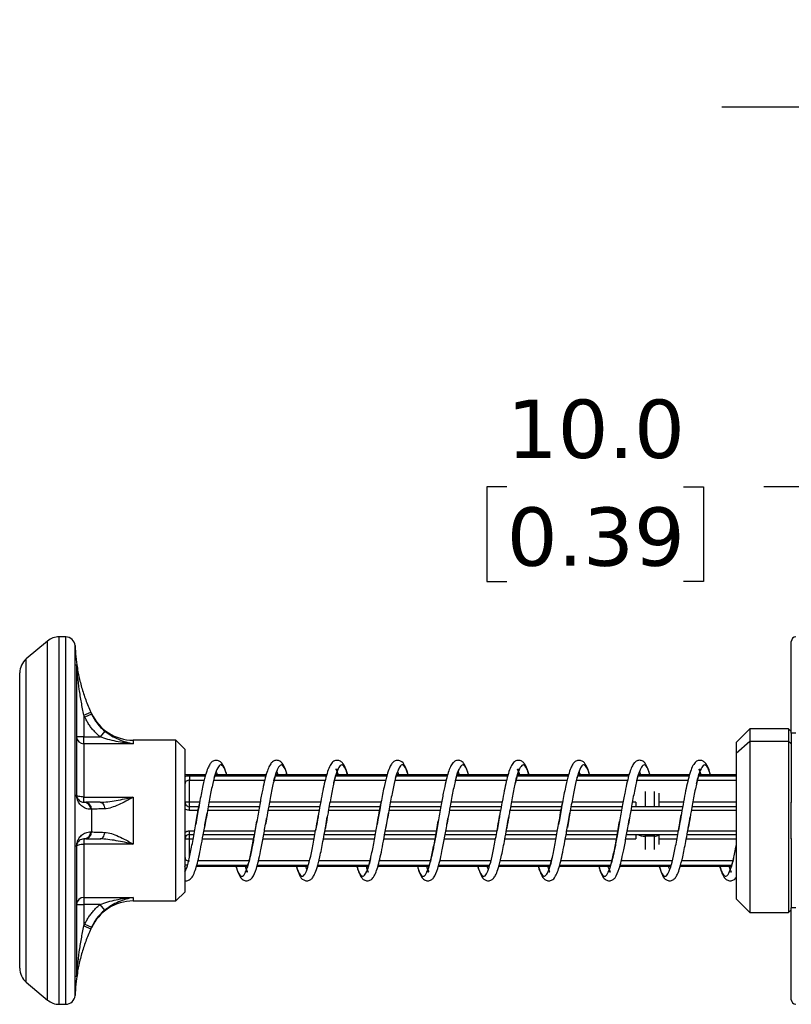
# Model space of a CAD drawing. Header units: millimetres. Extents: x 25 to 1092, y 25 to 838.
# Tile 47 of 60: x 585 to 697, y 487 to 629. Entities that reach past the tile are written whole.
import ezdxf

# ---------------------------------------------------------------- set-up
doc = ezdxf.new("R2010")
doc.units = ezdxf.units.MM
doc.header["$LTSCALE"] = 4
doc.linetypes.add('SLD-Solid', pattern=[0])
doc.layers.add('DIMENSIONS', color=140, linetype='SLD-Solid', lineweight=25)
doc.styles.add('SLDTEXTSTYLE0', font='VERDANA.TTF')
doc.dimstyles.new('SLDDIMSTYLE0', dxfattribs={"dimtxt": 8.632031, "dimasz": 13.208, "dimexe": 0, "dimexo": 0.0625, "dimgap": 2.158008, "dimtad": 0, "dimtih": 1, "dimtoh": 1, "dimlfac": 0.75, "dimrnd": 1e-09, "dimzin": 4, "dimdsep": 46, "dimtxsty": 'SLDTEXTSTYLE0', "dimsah": 1, "dimcen": 0.09, "dimadec": 0, "dimazin": 1, "dimtfac": 1, "dimtmove": 0, "dimatfit": 0, "dimfxl": 0, "dimfrac": 2, "dimtolj": 1, "dimtzin": 12, "dimarcsym": 0})
doc.dimstyles.new('SLDDIMSTYLE1', dxfattribs={"dimtxt": 8.632031, "dimasz": 13.208, "dimexe": 0, "dimexo": 0.0625, "dimgap": 2.158008, "dimtad": 0, "dimtih": 1, "dimtoh": 1, "dimlfac": 0.75, "dimrnd": 1e-09, "dimzin": 12, "dimdsep": 46, "dimtxsty": 'SLDTEXTSTYLE0', "dimsah": 1, "dimcen": 0.09, "dimadec": 0, "dimazin": 3, "dimtfac": 1, "dimtmove": 0, "dimatfit": 0, "dimfxl": 0, "dimfrac": 2, "dimtolj": 1, "dimtzin": 12, "dimarcsym": 0})

# ---------------------------------------------------------------- blocks, each defined once
blk = doc.blocks.new('_D_2')
at = {"layer": 'DIMENSIONS'}
for p, q in [((751.31, 546.12), (751.31, 574.37)), ((764.65, 546.12), (764.65, 574.37)), ((655.34, 561.67), (652.44, 561.67)), ((652.44, 561.67), (652.44, 547.95)), ((680.99, 561.67), (683.88, 561.67)), ((683.88, 561.67), (683.88, 547.95)), ((751.31, 561.67), (692.68, 561.67)), ((764.65, 561.67), (790.05, 561.67)), ((652.44, 547.95), (655.34, 547.95)), ((683.88, 547.95), (680.99, 547.95))]:
    blk.add_line(p, q, dxfattribs=at)
for points in [[(751.31, 561.67), (738.11, 563.71), (738.11, 559.64)], [(764.65, 561.67), (777.86, 559.64), (777.86, 563.71)]]:
    blk.add_solid(points, dxfattribs=at)
at = {"layer": 'DIMENSIONS', "char_height": 8.467, "attachment_point": 1, "style": 'SLDTEXTSTYLE0'}
for s, insert in [('10.0', (655.34, 574.36)), ('0.39', (655.34, 558.71))]:
    blk.add_mtext(s, dxfattribs=dict(at, insert=insert))
blk = doc.blocks.new('_D_4')
at = {"layer": 'DIMENSIONS'}
for p, q in [((711.98, 545), (711.98, 629.5)), ((784.65, 535.66), (784.65, 629.5)), ((711.98, 616.8), (686.58, 616.8)), ((734.45, 616.8), (731.55, 616.8)), ((731.55, 616.8), (731.55, 603.08)), ((760.1, 616.8), (763, 616.8)), ((763, 616.8), (763, 603.08)), ((784.65, 616.8), (810.05, 616.8)), ((731.55, 603.08), (734.45, 603.08)), ((763, 603.08), (760.1, 603.08))]:
    blk.add_line(p, q, dxfattribs=at)
for points in [[(711.98, 616.8), (698.77, 618.83), (698.77, 614.77)], [(784.65, 616.8), (797.86, 614.77), (797.86, 618.83)]]:
    blk.add_solid(points, dxfattribs=at)
at = {"layer": 'DIMENSIONS', "char_height": 8.467, "attachment_point": 1, "style": 'SLDTEXTSTYLE0'}
for s, insert in [('54.5', (734.45, 629.48)), ('2.15', (734.45, 613.83))]:
    blk.add_mtext(s, dxfattribs=dict(at, insert=insert))

msp = doc.modelspace()

# ---------------------------------------------------------------- linework, layer by layer
for p, q in [((588.672, 539.291), (585.601, 536.715)), ((588.672, 487.206), (588.672, 539.291)), ((590.386, 486.582), (590.386, 539.915)), ((591.346, 539.915), (590.386, 539.915)), ((591.346, 486.582), (591.346, 539.915)), ((592.678, 487.852), (592.678, 538.645)), ((585.601, 489.783), (585.601, 536.715)), ((592.904, 535.917), (592.904, 517.006)), ((593.981, 528.546), (594.956, 528.978)), ((595.073, 528.717), (595.073, 528.804)), ((593.981, 528.546), (593.981, 525.422)), ((594.103, 528.275), (593.981, 528.546)), ((595.073, 528.717), (594.103, 528.275)), ((596.986, 526.25), (596.323, 525.422)), ((690.648, 526.582), (688.648, 524.582)), ((696.248, 526.582), (690.648, 526.582)), ((690.648, 526.582), (690.648, 524.728)), ((696.648, 526.182), (696.248, 526.582)), ((696.248, 526.582), (696.248, 524.728)), ((696.648, 525.915), (696.648, 526.182)), ((593.981, 525.422), (592.915, 525.422)), ((593.981, 524.403), (593.981, 525.422)), ((593.981, 525.422), (596.323, 525.422)), ((601.134, 524.915), (601.134, 524.403)), ((607.315, 524.915), (601.134, 524.915)), ((607.315, 501.582), (607.315, 524.915)), ((608.648, 523.582), (607.315, 524.915)), ((690.648, 524.728), (688.648, 523.006)), ((688.648, 524.582), (688.648, 523.006)), ((690.648, 524.728), (690.648, 499.915)), ((696.248, 524.728), (690.648, 524.728)), ((696.248, 524.728), (696.248, 499.915)), ((696.648, 524.384), (696.248, 524.728)), ((697.315, 525.915), (696.648, 525.915)), ((696.648, 525.915), (696.648, 515.861)), ((593.981, 524.403), (593.981, 516.669)), ((601.134, 524.403), (593.981, 524.403)), ((608.648, 502.915), (608.648, 523.582)), ((688.648, 523.006), (688.648, 501.915)), ((608.648, 519.915), (611.647, 519.915)), ((609.315, 519.749), (609.315, 519.099)), ((609.315, 519.749), (611.603, 519.749)), ((609.315, 515.915), (609.315, 519.099)), ((609.315, 519.099), (611.44, 519.099)), ((612.798, 519.099), (620.212, 519.099)), ((612.99, 519.749), (620.381, 519.749)), ((613.046, 519.915), (620.424, 519.915)), ((621.569, 519.099), (628.992, 519.099)), ((621.753, 519.749), (629.162, 519.749)), ((621.805, 519.915), (629.214, 519.915)), ((630.345, 519.099), (637.773, 519.099)), ((630.526, 519.749), (637.936, 519.749)), ((630.572, 519.915), (637.981, 519.915)), ((639.132, 519.099), (646.546, 519.099)), ((639.323, 519.749), (646.715, 519.749)), ((639.379, 519.915), (646.758, 519.915)), ((647.902, 519.099), (655.326, 519.099)), ((648.086, 519.749), (655.496, 519.749)), ((648.139, 519.915), (655.547, 519.915)), ((656.678, 519.099), (664.107, 519.099)), ((656.859, 519.749), (664.269, 519.749)), ((656.906, 519.915), (664.314, 519.915)), ((665.465, 519.099), (672.879, 519.099)), ((665.656, 519.749), (673.048, 519.749)), ((665.713, 519.915), (673.091, 519.915)), ((674.236, 519.099), (681.659, 519.099)), ((674.419, 519.749), (681.829, 519.749)), ((674.472, 519.915), (681.88, 519.915)), ((683.011, 519.099), (688.648, 519.099)), ((683.192, 519.749), (688.648, 519.749)), ((683.239, 519.915), (688.648, 519.915)), ((675.419, 517.465), (675.419, 515.249)), ((676.752, 517.465), (676.752, 515.249)), ((593.981, 515.915), (593.981, 516.669)), ((593.981, 516.669), (601.134, 516.669)), ((601.134, 516.669), (601.134, 509.828)), ((593.981, 515.915), (594.103, 515.915)), ((595.073, 514.896), (595.073, 511.602)), ((609.315, 515.915), (608.648, 515.915)), ((609.315, 515.249), (609.315, 515.915)), ((610.771, 515.915), (609.315, 515.915)), ((609.315, 514.73), (609.315, 515.249)), ((610.652, 515.249), (609.315, 515.249)), ((610.559, 514.73), (609.315, 514.73)), ((610.576, 514.816), (610.318, 513.358)), ((619.338, 514.73), (611.913, 514.73)), ((619.43, 515.249), (612.005, 515.249)), ((619.553, 515.915), (612.124, 515.915)), ((628.115, 514.73), (620.687, 514.73)), ((628.208, 515.249), (620.778, 515.249)), ((628.332, 515.915), (620.899, 515.915)), ((636.893, 514.73), (629.463, 514.73)), ((636.986, 515.249), (629.555, 515.249)), ((637.105, 515.915), (629.674, 515.915)), ((636.91, 514.816), (636.651, 513.358)), ((645.672, 514.73), (638.246, 514.73)), ((645.764, 515.249), (638.338, 515.249)), ((645.886, 515.915), (638.457, 515.915)), ((654.449, 514.73), (647.021, 514.73)), ((654.541, 515.249), (647.111, 515.249)), ((654.666, 515.915), (647.233, 515.915)), ((663.226, 514.73), (655.796, 514.73)), ((663.319, 515.249), (655.888, 515.249)), ((663.438, 515.915), (656.007, 515.915)), ((663.243, 514.816), (662.984, 513.358)), ((672.005, 514.73), (664.579, 514.73)), ((672.097, 515.249), (664.672, 515.249)), ((672.22, 515.915), (664.791, 515.915)), ((680.782, 514.73), (673.354, 514.73)), ((680.875, 515.249), (673.444, 515.249)), ((674.085, 515.915), (673.566, 515.915)), ((680.999, 515.915), (677.419, 515.915)), ((688.648, 514.73), (682.13, 514.73)), ((688.648, 515.249), (682.222, 515.249)), ((688.648, 515.915), (682.341, 515.915)), ((696.648, 510.582), (696.648, 515.915)), ((610.318, 513.358), (610.199, 512.668)), ((611.678, 513.406), (611.481, 512.268)), ((611.631, 513.128), (611.837, 514.305)), ((620.336, 512.714), (620.409, 513.13)), ((620.409, 513.13), (620.481, 513.544)), ((627.874, 513.364), (627.806, 512.974)), ((627.808, 512.974), (627.997, 514.069)), ((629.016, 512.145), (629.188, 513.135)), ((629.188, 513.135), (629.298, 513.771)), ((636.651, 513.358), (636.532, 512.668)), ((638.011, 513.406), (637.814, 512.268)), ((637.965, 513.128), (638.17, 514.305)), ((646.669, 512.714), (646.743, 513.13)), ((646.743, 513.13), (646.815, 513.544)), ((654.208, 513.364), (654.14, 512.974)), ((654.141, 512.974), (654.331, 514.069)), ((655.349, 512.145), (655.521, 513.135)), ((655.521, 513.135), (655.631, 513.771)), ((662.984, 513.358), (662.865, 512.668)), ((664.345, 513.406), (664.147, 512.268)), ((664.298, 513.128), (664.504, 514.305)), ((673.002, 512.714), (673.076, 513.13)), ((673.076, 513.13), (673.148, 513.544)), ((680.541, 513.364), (680.473, 512.974)), ((680.475, 512.974), (680.664, 514.069)), ((681.683, 512.145), (681.855, 513.135)), ((681.855, 513.135), (681.964, 513.771)), ((609.315, 511.249), (609.315, 511.767)), ((609.315, 511.767), (610.043, 511.767)), ((611.391, 511.767), (618.818, 511.767)), ((620.168, 511.767), (627.595, 511.767)), ((627.806, 512.974), (627.604, 511.821)), ((628.95, 511.767), (636.376, 511.767)), ((637.724, 511.767), (645.152, 511.767)), ((646.501, 511.767), (653.928, 511.767)), ((654.14, 512.974), (653.938, 511.821)), ((655.284, 511.767), (662.71, 511.767)), ((664.058, 511.767), (671.485, 511.767)), ((672.834, 511.767), (680.261, 511.767)), ((680.473, 512.974), (680.271, 511.821)), ((681.617, 511.767), (688.648, 511.767)), ((594.103, 510.582), (593.981, 510.582)), ((593.981, 510.582), (593.981, 509.828)), ((608.648, 510.582), (609.315, 510.582)), ((609.315, 511.249), (609.951, 511.249)), ((609.315, 510.582), (609.315, 511.249)), ((609.315, 508.033), (609.315, 510.582)), ((609.315, 510.582), (609.831, 510.582)), ((611.175, 510.582), (618.607, 510.582)), ((611.3, 511.249), (618.728, 511.249)), ((619.955, 510.582), (627.381, 510.582)), ((620.076, 511.249), (627.501, 511.249)), ((628.736, 510.582), (636.164, 510.582)), ((628.857, 511.249), (636.285, 511.249)), ((637.509, 510.582), (644.94, 510.582)), ((637.633, 511.249), (645.061, 511.249)), ((646.289, 510.582), (653.715, 510.582)), ((646.409, 511.249), (653.835, 511.249)), ((655.069, 510.582), (662.498, 510.582)), ((655.191, 511.249), (662.618, 511.249)), ((663.842, 510.582), (671.273, 510.582)), ((663.966, 511.249), (671.395, 511.249)), ((672.622, 510.582), (674.085, 510.582)), ((672.743, 511.249), (680.168, 511.249)), ((675.419, 511.249), (675.419, 510.971)), ((676.752, 510.971), (675.419, 510.971)), ((675.419, 510.971), (675.419, 509.032)), ((676.752, 511.249), (676.752, 510.971)), ((676.752, 510.971), (676.752, 509.032)), ((677.419, 510.582), (680.048, 510.582)), ((681.403, 510.582), (688.648, 510.582)), ((681.524, 511.249), (688.648, 511.249)), ((696.648, 510.636), (696.648, 500.582)), ((592.904, 509.491), (592.904, 490.58)), ((601.134, 509.828), (593.981, 509.828)), ((593.981, 509.828), (593.981, 502.095)), ((617.936, 507.399), (610.514, 507.399)), ((626.708, 507.399), (619.298, 507.399)), ((635.496, 507.399), (628.066, 507.399)), ((644.27, 507.399), (636.848, 507.399)), ((653.041, 507.399), (645.631, 507.399)), ((661.83, 507.399), (654.399, 507.399)), ((670.603, 507.399), (663.181, 507.399)), ((679.374, 507.399), (671.965, 507.399)), ((688.163, 507.399), (680.733, 507.399)), ((617.7, 506.582), (610.299, 506.582)), ((617.756, 506.749), (610.352, 506.749)), ((626.463, 506.582), (619.078, 506.582)), ((626.523, 506.749), (619.123, 506.749)), ((635.262, 506.582), (627.854, 506.582)), ((635.31, 506.749), (627.897, 506.749)), ((644.033, 506.582), (636.632, 506.582)), ((644.089, 506.749), (636.686, 506.749)), ((652.797, 506.582), (645.412, 506.582)), ((652.857, 506.749), (645.457, 506.749)), ((661.595, 506.582), (654.187, 506.582)), ((661.644, 506.749), (654.231, 506.749)), ((670.367, 506.582), (662.965, 506.582)), ((670.422, 506.749), (663.019, 506.749)), ((679.13, 506.582), (671.745, 506.582)), ((679.19, 506.749), (671.79, 506.749)), ((687.928, 506.582), (680.521, 506.582)), ((687.977, 506.749), (680.564, 506.749)), ((593.981, 502.095), (601.134, 502.095)), ((593.981, 502.095), (593.981, 501.075)), ((601.134, 502.095), (601.134, 501.582)), ((607.315, 501.582), (608.648, 502.915)), ((688.648, 501.915), (690.648, 499.915)), ((592.915, 501.075), (593.981, 501.075)), ((593.981, 501.075), (593.981, 497.951)), ((596.323, 501.075), (593.981, 501.075)), ((596.986, 500.247), (596.323, 501.075)), ((601.134, 501.582), (607.315, 501.582)), ((696.248, 499.915), (696.648, 500.315)), ((696.648, 500.315), (696.648, 500.582)), ((697.315, 500.582), (696.648, 500.582)), ((690.648, 499.915), (696.248, 499.915)), ((593.981, 497.951), (594.103, 498.222)), ((593.981, 497.951), (594.956, 497.519)), ((594.103, 498.222), (595.073, 497.78)), ((595.073, 497.693), (595.073, 497.78)), ((585.601, 489.783), (588.672, 487.206)), ((590.386, 486.582), (591.346, 486.582))]:
    msp.add_line(p, q)
at = {"flags": 128}
for points in [[(593.981, 516.669), (593.773, 516.675), (593.573, 516.693), (593.389, 516.722), (593.227, 516.761), (593.094, 516.808), (592.996, 516.862), (592.935, 516.921), (592.915, 516.982)], [(596.323, 515.915), (596.445, 515.897), (596.562, 515.844), (596.672, 515.758), (596.77, 515.64), (596.853, 515.497), (596.918, 515.331), (596.963, 515.149), (596.986, 514.957)], [(596.323, 510.582), (596.445, 510.6), (596.562, 510.653), (596.672, 510.74), (596.77, 510.857), (596.853, 511.001), (596.918, 511.166), (596.963, 511.348), (596.986, 511.54)], [(592.915, 509.515), (592.935, 509.576), (592.996, 509.635), (593.094, 509.689), (593.227, 509.736), (593.389, 509.775), (593.573, 509.804), (593.773, 509.822), (593.981, 509.828)]]:
    msp.add_lwpolyline(points, dxfattribs=at)
for centre, radius, start, end in [((590.386, 537.249), 2.667, 90, 130), ((591.346, 538.582), 1.333, 2.7294, 90), ((697.315, 539.249), 0.667, 90, 180), ((619.315, 539.915), 26.667, 182.7294, 189.63398), ((587.315, 534.672), 2.667, 130, 180), ((591.876, 535.771), 1.038, 0.00042, 8.0596), ((601.134, 531.582), 6.667, 204.62432, 270), ((593.958, 525.446), 1.044, 181.31598, 271.25814), ((592.877, 516.98), 0.0375, 2.55919, 43.49513), ((593.936, 514.897), 1.02, 359.8312, 87.46188), ((594.056, 514.899), 1.017, 359.79635, 87.32721), ((593.936, 511.6), 1.02, 272.53812, 0.16882), ((594.056, 511.598), 1.017, 272.67279, 0.20365), ((675.333, 512.92), 1.951, 238.93477, 272.52718), ((676.866, 511.621), 0.661, 260.05903, 325.63985), ((592.877, 509.517), 0.0375, 316.50487, 357.44081), ((593.958, 501.051), 1.044, 88.74186, 178.68402), ((601.134, 494.915), 6.667, 90, 155.37568), ((587.315, 491.825), 2.667, 180, 230), ((619.315, 486.582), 26.667, 170.19246, 177.2706), ((591.876, 490.726), 1.038, 351.9404, 359.99958), ((591.346, 487.915), 1.333, 270, 357.2706), ((590.386, 489.249), 2.667, 230, 270), ((697.315, 487.249), 0.667, 180, 270)]:
    msp.add_arc(centre, radius, start, end)
for points, knots in [([(696.648, 525.915), (696.648, 529.451), (696.648, 532.843), (696.648, 537.844), (696.648, 539.249), (696.648, 539.249)], [0, 0, 0, 0, 0.5, 0.5, 1, 1, 1, 1]), ([(584.648, 491.825), (584.648, 491.825), (584.648, 494.083), (584.648, 502.118), (584.648, 507.567), (584.648, 518.93), (584.648, 524.38), (584.648, 532.415), (584.648, 534.672), (584.648, 534.672)], [0, 0, 0, 0, 0.25, 0.25, 0.5, 0.5, 0.75, 0.75, 1, 1, 1, 1]), ([(592.904, 535.917), (592.904, 535.931), (592.91, 535.904), (592.926, 535.815), (592.936, 535.755), (592.967, 535.568), (592.991, 535.427), (593.068, 534.997), (593.126, 534.701), (593.316, 533.804), (593.468, 533.192), (593.816, 531.979), (594.012, 531.376), (594.45, 530.174), (594.691, 529.576), (594.956, 528.978)], [0, 0, 0, 0, 0.03125, 0.03125, 0.0625, 0.0625, 0.125, 0.125, 0.25, 0.25, 0.5, 0.5, 0.75, 0.75, 1, 1, 1, 1]), ([(593.981, 528.546), (593.844, 529.168), (593.718, 529.79), (593.491, 531.04), (593.389, 531.667), (593.208, 532.929), (593.129, 533.567), (593.03, 534.501), (593, 534.81), (592.96, 535.258), (592.947, 535.405), (592.931, 535.601), (592.926, 535.663), (592.918, 535.757), (592.915, 535.786), (592.915, 535.771)], [0, 0, 0, 0, 0.25, 0.25, 0.5, 0.5, 0.75, 0.75, 0.875, 0.875, 0.9375, 0.9375, 0.96875, 0.96875, 1, 1, 1, 1]), ([(596.323, 525.422), (596.244, 525.487), (596.087, 525.616), (595.861, 525.821), (595.643, 526.033), (595.434, 526.254), (595.233, 526.484), (594.977, 526.8), (594.683, 527.211), (594.367, 527.729), (594.191, 528.093), (594.103, 528.275)], [0, 0, 0, 0, 0.0837571, 0.1672886, 0.2507231, 0.3341894, 0.4178162, 0.5017318, 0.6679221, 0.8336763, 1, 1, 1, 1]), ([(595.073, 528.717), (595.292, 528.235), (595.562, 527.789), (596.202, 526.963), (596.575, 526.581), (596.986, 526.25)], [0, 0, 0, 0, 0.5, 0.5, 1, 1, 1, 1]), ([(596.986, 526.25), (597.3, 525.998), (597.626, 525.774), (598.302, 525.372), (598.651, 525.196), (599.698, 524.744), (600.41, 524.532), (601.134, 524.403)], [0, 0, 0, 0, 0.25, 0.25, 0.5, 0.5, 1, 1, 1, 1]), ([(601.134, 524.403), (600.294, 524.461), (599.468, 524.572), (598.254, 524.821), (597.849, 524.92), (597.065, 525.148), (596.687, 525.276), (596.323, 525.422)], [0, 0, 0, 0, 0.5, 0.5, 0.75, 0.75, 1, 1, 1, 1]), ([(614.694, 519.915), (614.682, 519.964), (614.526, 520.554), (614.216, 521.254), (613.827, 521.856), (613.086, 522.056), (612.544, 521.81), (612.239, 521.428), (611.944, 520.848), (611.612, 519.861), (611.227, 518.302), (610.878, 516.539), (610.655, 515.265), (610.576, 514.816)], [0, 0, 0, 0, 0.0127687, 0.1547139, 0.2732525, 0.3337549, 0.398301, 0.4702841, 0.5529732, 0.654923, 0.778007, 0.9216022, 1, 1, 1, 1]), ([(623.465, 519.915), (623.382, 520.193), (623.194, 520.824), (622.863, 521.454), (622.531, 521.854), (621.958, 522.052), (621.385, 521.864), (621.068, 521.506), (620.741, 520.904), (620.441, 520.029), (620.15, 518.892), (619.831, 517.417), (619.475, 515.529), (619.227, 514.109), (619.096, 513.359)], [0, 0, 0, 0, 0.0728348, 0.1652124, 0.2430313, 0.2989316, 0.3524694, 0.4231495, 0.5064507, 0.5918421, 0.6791327, 0.7737429, 0.880581, 1, 1, 1, 1]), ([(632.245, 519.915), (632.221, 520.005), (632.024, 520.749), (631.716, 521.39), (631.267, 521.871), (630.819, 522.022), (630.441, 521.963), (630.117, 521.806), (629.776, 521.421), (629.42, 520.658), (629.094, 519.574), (628.791, 518.293), (628.496, 516.81), (628.183, 515.137), (627.978, 513.96), (627.874, 513.364)], [0, 0, 0, 0, 0.0216154, 0.1799615, 0.2457319, 0.2977774, 0.3236175, 0.3556734, 0.4384668, 0.5369665, 0.6311278, 0.7221608, 0.8121229, 0.9048988, 1, 1, 1, 1]), ([(641.028, 519.915), (641.015, 519.964), (640.86, 520.554), (640.55, 521.254), (640.16, 521.856), (639.42, 522.056), (638.877, 521.81), (638.572, 521.428), (638.277, 520.848), (637.945, 519.861), (637.56, 518.302), (637.211, 516.539), (636.988, 515.265), (636.91, 514.816)], [0, 0, 0, 0, 0.0127687, 0.1547139, 0.2732525, 0.3337549, 0.398301, 0.4702841, 0.5529732, 0.654923, 0.778007, 0.9216022, 1, 1, 1, 1]), ([(649.799, 519.915), (649.716, 520.193), (649.527, 520.824), (649.196, 521.454), (648.865, 521.854), (648.291, 522.052), (647.718, 521.864), (647.401, 521.506), (647.074, 520.904), (646.774, 520.029), (646.484, 518.892), (646.165, 517.417), (645.808, 515.529), (645.56, 514.109), (645.429, 513.359)], [0, 0, 0, 0, 0.0728348, 0.1652124, 0.2430313, 0.2989316, 0.3524694, 0.4231495, 0.5064507, 0.5918421, 0.6791327, 0.7737429, 0.880581, 1, 1, 1, 1]), ([(658.578, 519.915), (658.555, 520.005), (658.357, 520.749), (658.05, 521.39), (657.601, 521.871), (657.153, 522.022), (656.774, 521.963), (656.45, 521.806), (656.109, 521.421), (655.754, 520.658), (655.427, 519.574), (655.125, 518.293), (654.83, 516.81), (654.517, 515.137), (654.312, 513.96), (654.208, 513.364)], [0, 0, 0, 0, 0.0216154, 0.1799615, 0.2457319, 0.2977774, 0.3236175, 0.3556734, 0.4384668, 0.5369665, 0.6311278, 0.7221608, 0.8121229, 0.9048988, 1, 1, 1, 1]), ([(667.361, 519.915), (667.348, 519.964), (667.193, 520.554), (666.883, 521.254), (666.493, 521.856), (665.753, 522.056), (665.21, 521.81), (664.905, 521.428), (664.61, 520.848), (664.278, 519.861), (663.894, 518.302), (663.545, 516.539), (663.322, 515.265), (663.243, 514.816)], [0, 0, 0, 0, 0.0127687, 0.1547139, 0.2732525, 0.3337549, 0.398301, 0.4702841, 0.5529732, 0.654923, 0.778007, 0.9216022, 1, 1, 1, 1]), ([(676.132, 519.915), (676.049, 520.193), (675.86, 520.824), (675.529, 521.454), (675.198, 521.854), (674.625, 522.052), (674.052, 521.864), (673.734, 521.506), (673.407, 520.904), (673.107, 520.029), (672.817, 518.892), (672.498, 517.417), (672.141, 515.529), (671.893, 514.109), (671.763, 513.359)], [0, 0, 0, 0, 0.07283482, 0.16521238, 0.24303131, 0.29893162, 0.35246942, 0.42314948, 0.50645073, 0.59184206, 0.67913267, 0.77374288, 0.880581, 1, 1, 1, 1]), ([(684.912, 519.915), (684.888, 520.005), (684.69, 520.749), (684.383, 521.39), (683.934, 521.871), (683.486, 522.022), (683.108, 521.963), (682.784, 521.806), (682.443, 521.421), (682.087, 520.658), (681.761, 519.574), (681.458, 518.293), (681.163, 516.81), (680.85, 515.137), (680.645, 513.96), (680.541, 513.364)], [0, 0, 0, 0, 0.0216154, 0.1799615, 0.2457319, 0.2977774, 0.3236175, 0.3556734, 0.4384668, 0.5369665, 0.6311278, 0.7221608, 0.8121229, 0.9048988, 1, 1, 1, 1]), ([(614.677, 519.915), (614.659, 519.983), (614.504, 520.573), (614.208, 521.136), (613.798, 521.45), (613.389, 521.005), (612.974, 519.906), (612.564, 518.228), (612.155, 516.126), (611.856, 514.433), (611.699, 513.525), (611.678, 513.406)], [0, 0, 0, 0, 0.0179059, 0.1555313, 0.2927045, 0.4297953, 0.5674349, 0.7045632, 0.8416915, 0.9793311, 1, 1, 1, 1]), ([(612.877, 519.417), (613.015, 519.834), (613.251, 520.548), (613.3, 520.62), (613.321, 520.651)], [0, 0, 0, 0, 0.5835701, 1, 1, 1, 1]), ([(613.165, 520.341), (613.179, 520.314), (613.221, 520.228), (613.277, 520.042), (613.315, 519.915)], [0, 0, 0, 0, 0.32085273, 1, 1, 1, 1]), ([(623.441, 519.915), (623.382, 520.122), (623.186, 520.804), (622.852, 521.318), (622.437, 521.38), (622.029, 520.708), (621.618, 519.404), (621.203, 517.566), (620.828, 515.539), (620.586, 514.145), (620.482, 513.543)], [0, 0, 0, 0, 0.0604137, 0.1993796, 0.3387217, 0.477498, 0.6165244, 0.7558233, 0.8945844, 1, 1, 1, 1]), ([(621.554, 519.04), (621.587, 519.172), (621.704, 519.652), (621.882, 520.193), (622.08, 520.619), (622.096, 520.658), (622.102, 520.673)], [0, 0, 0, 0, 0.12740591, 0.46036134, 0.78095126, 1, 1, 1, 1]), ([(621.948, 520.313), (621.983, 520.243), (622.026, 520.155), (622.084, 519.953), (622.095, 519.915)], [0, 0, 0, 0, 0.8102139, 1, 1, 1, 1]), ([(632.225, 519.915), (632.117, 520.247), (631.872, 521), (631.493, 521.418), (631.079, 521.232), (630.667, 520.341), (630.259, 518.843), (629.845, 516.862), (629.525, 515.086), (629.343, 514.032), (629.299, 513.771)], [0, 0, 0, 0, 0.11024364, 0.25054738, 0.39134445, 0.53199273, 0.67230416, 0.8131594, 0.95373902, 1, 1, 1, 1]), ([(630.223, 518.599), (630.253, 518.729), (630.378, 519.277), (630.582, 519.973), (630.796, 520.556), (630.946, 520.726), (630.743, 520.634), (630.497, 520.722), (630.591, 520.64), (630.716, 520.379), (630.827, 520.037), (630.867, 519.915)], [0, 0, 0, 0, 0.0497681, 0.2101412, 0.3755308, 0.5123845, 0.6059771, 0.6905133, 0.7988443, 0.9281545, 1, 1, 1, 1]), ([(641.01, 519.915), (640.992, 519.983), (640.837, 520.573), (640.542, 521.136), (640.132, 521.45), (639.723, 521.005), (639.307, 519.906), (638.898, 518.228), (638.488, 516.126), (638.19, 514.433), (638.032, 513.525), (638.011, 513.406)], [0, 0, 0, 0, 0.0179059, 0.1555313, 0.2927045, 0.4297953, 0.5674349, 0.7045632, 0.8416915, 0.9793311, 1, 1, 1, 1]), ([(639.211, 519.417), (639.348, 519.834), (639.584, 520.548), (639.633, 520.62), (639.654, 520.651)], [0, 0, 0, 0, 0.5835701, 1, 1, 1, 1]), ([(639.499, 520.341), (639.512, 520.314), (639.555, 520.228), (639.61, 520.042), (639.648, 519.915)], [0, 0, 0, 0, 0.3208527, 1, 1, 1, 1]), ([(649.774, 519.915), (649.715, 520.122), (649.519, 520.804), (649.186, 521.318), (648.771, 521.38), (648.362, 520.708), (647.951, 519.404), (647.536, 517.566), (647.161, 515.539), (646.92, 514.145), (646.816, 513.543)], [0, 0, 0, 0, 0.0604137, 0.1993796, 0.3387217, 0.477498, 0.6165244, 0.7558233, 0.8945844, 1, 1, 1, 1]), ([(647.888, 519.04), (647.92, 519.172), (648.038, 519.652), (648.215, 520.193), (648.414, 520.619), (648.429, 520.658), (648.435, 520.673)], [0, 0, 0, 0, 0.1274059, 0.4603613, 0.7809513, 1, 1, 1, 1]), ([(648.281, 520.313), (648.316, 520.243), (648.36, 520.155), (648.417, 519.953), (648.428, 519.915)], [0, 0, 0, 0, 0.81021394, 1, 1, 1, 1]), ([(658.558, 519.915), (658.45, 520.247), (658.205, 521), (657.827, 521.418), (657.413, 521.232), (657.001, 520.341), (656.592, 518.843), (656.178, 516.862), (655.858, 515.086), (655.677, 514.032), (655.632, 513.771)], [0, 0, 0, 0, 0.1102436, 0.2505474, 0.3913444, 0.5319927, 0.6723042, 0.8131594, 0.953739, 1, 1, 1, 1]), ([(656.557, 518.599), (656.586, 518.729), (656.711, 519.277), (656.915, 519.973), (657.129, 520.556), (657.28, 520.726), (657.076, 520.634), (656.83, 520.722), (656.924, 520.64), (657.05, 520.379), (657.16, 520.037), (657.2, 519.915)], [0, 0, 0, 0, 0.0497681, 0.2101412, 0.3755308, 0.5123845, 0.6059771, 0.6905133, 0.7988443, 0.9281545, 1, 1, 1, 1]), ([(667.343, 519.915), (667.326, 519.983), (667.171, 520.573), (666.875, 521.136), (666.465, 521.45), (666.056, 521.005), (665.641, 519.906), (665.231, 518.228), (664.822, 516.126), (664.523, 514.433), (664.365, 513.525), (664.345, 513.406)], [0, 0, 0, 0, 0.0179059, 0.1555313, 0.2927045, 0.4297953, 0.5674349, 0.7045632, 0.8416915, 0.9793311, 1, 1, 1, 1]), ([(665.544, 519.417), (665.682, 519.834), (665.918, 520.548), (665.967, 520.62), (665.987, 520.651)], [0, 0, 0, 0, 0.5835701, 1, 1, 1, 1]), ([(665.832, 520.341), (665.846, 520.314), (665.888, 520.228), (665.944, 520.042), (665.981, 519.915)], [0, 0, 0, 0, 0.3208527, 1, 1, 1, 1]), ([(676.108, 519.915), (676.048, 520.122), (675.852, 520.804), (675.519, 521.318), (675.104, 521.38), (674.696, 520.708), (674.284, 519.404), (673.87, 517.566), (673.495, 515.539), (673.253, 514.145), (673.149, 513.543)], [0, 0, 0, 0, 0.0604137, 0.19937959, 0.33872168, 0.477498, 0.61652435, 0.75582326, 0.89458438, 1, 1, 1, 1]), ([(674.221, 519.04), (674.253, 519.172), (674.371, 519.652), (674.548, 520.193), (674.747, 520.619), (674.762, 520.658), (674.769, 520.673)], [0, 0, 0, 0, 0.1274059, 0.4603613, 0.7809513, 1, 1, 1, 1]), ([(674.614, 520.313), (674.649, 520.243), (674.693, 520.155), (674.751, 519.953), (674.762, 519.915)], [0, 0, 0, 0, 0.8102139, 1, 1, 1, 1]), ([(684.892, 519.915), (684.784, 520.247), (684.538, 521), (684.16, 521.418), (683.746, 521.232), (683.334, 520.341), (682.926, 518.843), (682.511, 516.862), (682.192, 515.086), (682.01, 514.032), (681.965, 513.771)], [0, 0, 0, 0, 0.1102436, 0.2505474, 0.3913444, 0.5319927, 0.6723042, 0.8131594, 0.953739, 1, 1, 1, 1]), ([(682.89, 518.599), (682.92, 518.729), (683.044, 519.277), (683.249, 519.973), (683.462, 520.556), (683.613, 520.726), (683.41, 520.634), (683.164, 520.722), (683.257, 520.64), (683.383, 520.379), (683.494, 520.037), (683.533, 519.915)], [0, 0, 0, 0, 0.0497681, 0.2101412, 0.3755308, 0.5123845, 0.6059771, 0.6905133, 0.7988443, 0.9281545, 1, 1, 1, 1]), ([(608.648, 519.697), (608.685, 519.704), (608.801, 519.725), (609.028, 519.744), (609.22, 519.747), (609.315, 519.749)], [0, 0, 0, 0, 0.1924583, 0.5981884, 1, 1, 1, 1]), ([(609.315, 519.099), (609.134, 519.099), (608.955, 519.067), (608.711, 518.912), (608.648, 518.784), (608.648, 518.623)], [0, 0, 0, 0, 0.5, 0.5, 1, 1, 1, 1]), ([(594.956, 514.894), (594.691, 514.889), (594.45, 514.939), (594.012, 515.107), (593.815, 515.226), (593.467, 515.526), (593.315, 515.704), (593.124, 516.038), (593.066, 516.16), (592.99, 516.39), (592.966, 516.474), (592.935, 516.634), (592.925, 516.693), (592.91, 516.835), (592.904, 516.919), (592.904, 517.006)], [0, 0, 0, 0, 0.25, 0.25, 0.5, 0.5, 0.75, 0.75, 0.875, 0.875, 0.9375, 0.9375, 0.96875, 0.96875, 1, 1, 1, 1]), ([(592.915, 516.982), (592.915, 516.939), (592.918, 516.897), (592.926, 516.826), (592.931, 516.796), (592.947, 516.716), (592.959, 516.674), (592.999, 516.559), (593.029, 516.497), (593.128, 516.328), (593.207, 516.239), (593.388, 516.087), (593.491, 516.027), (593.718, 515.941), (593.844, 515.915), (593.981, 515.915)], [0, 0, 0, 0, 0.03125, 0.03125, 0.0625, 0.0625, 0.125, 0.125, 0.25, 0.25, 0.5, 0.5, 0.75, 0.75, 1, 1, 1, 1]), ([(596.323, 515.915), (596.687, 515.915), (597.065, 515.944), (597.849, 516.033), (598.254, 516.094), (599.468, 516.303), (600.294, 516.477), (601.134, 516.669)], [0, 0, 0, 0, 0.25, 0.25, 0.5, 0.5, 1, 1, 1, 1]), ([(601.134, 516.669), (600.41, 516.246), (599.698, 515.854), (598.651, 515.38), (598.302, 515.241), (597.626, 515.034), (597.3, 514.965), (596.986, 514.957)], [0, 0, 0, 0, 0.5, 0.5, 0.75, 0.75, 1, 1, 1, 1]), ([(677.419, 517.23), (677.419, 517.23), (677.419, 517.229), (677.419, 516.81), (677.419, 516.037), (677.419, 515.429), (677.419, 515.249)], [0, 0, 0, 0, 0.1276745, 0.4879382, 0.8482019, 1, 1, 1, 1]), ([(596.323, 515.915), (595.868, 515.915), (595.03, 515.915), (594.5, 515.915), (594.257, 515.915)], [0, 0, 0, 0, 0.5425969, 1, 1, 1, 1]), ([(596.986, 514.957), (596.574, 514.947), (596.209, 514.937), (595.568, 514.916), (595.292, 514.905), (595.073, 514.896)], [0, 0, 0, 0, 0.5, 0.5, 1, 1, 1, 1]), ([(608.63, 505.809), (608.681, 505.897), (608.869, 506.222), (609.191, 507.445), (609.607, 509.336), (610.017, 511.6), (610.389, 513.801), (610.628, 515.118), (610.729, 515.675)], [0, 0, 0, 0, 0.0727127, 0.2684238, 0.4649411, 0.6608127, 0.8565667, 1, 1, 1, 1]), ([(608.648, 515.915), (608.648, 515.835), (608.663, 515.751), (608.725, 515.593), (608.772, 515.518), (608.954, 515.327), (609.134, 515.249), (609.315, 515.249)], [0, 0, 0, 0, 0.25, 0.25, 0.5, 0.5, 1, 1, 1, 1]), ([(609.315, 514.73), (609.22, 514.737), (609.029, 514.751), (608.801, 514.832), (608.686, 514.911), (608.648, 514.937)], [0, 0, 0, 0, 0.4007244, 0.8054421, 1, 1, 1, 1]), ([(636.531, 512.668), (636.607, 513.111), (636.783, 514.136), (636.961, 515.118), (637.062, 515.675)], [0, 0, 0, 0, 0.4328929, 1, 1, 1, 1]), ([(662.864, 512.668), (662.94, 513.111), (663.116, 514.136), (663.295, 515.118), (663.396, 515.675)], [0, 0, 0, 0, 0.4328929, 1, 1, 1, 1]), ([(674.085, 515.915), (674.085, 515.756), (674.085, 515.592), (674.085, 515.343), (674.085, 515.337)], [0, 0, 0, 0, 0.9762664, 1, 1, 1, 1]), ([(608.648, 504.539), (608.692, 504.525), (608.898, 504.456), (609.371, 504.66), (609.694, 505.033), (610.05, 505.738), (610.362, 506.733), (610.661, 507.955), (610.964, 509.437), (611.295, 511.197), (611.517, 512.471), (611.631, 513.128)], [0, 0, 0, 0, 0.0211099, 0.0991589, 0.2078111, 0.3367904, 0.4631558, 0.5881801, 0.7163103, 0.8536958, 1, 1, 1, 1]), ([(616.062, 506.582), (616.104, 506.43), (616.282, 505.784), (616.599, 505.244), (617.013, 505.079), (617.421, 505.659), (617.834, 506.881), (618.247, 508.654), (618.655, 510.823), (618.931, 512.408), (619.069, 513.202)], [0, 0, 0, 0, 0.0418871, 0.1787936, 0.315845, 0.4524161, 0.5893968, 0.7263775, 0.8629486, 1, 1, 1, 1]), ([(619.096, 513.359), (618.961, 512.578), (618.709, 511.123), (618.375, 509.277), (618.071, 507.887), (617.81, 506.873), (617.581, 506.205), (617.423, 505.851), (617.331, 505.776), (617.576, 505.864), (617.78, 505.767), (617.626, 505.966), (617.496, 506.258), (617.406, 506.581), (617.406, 506.582)], [0, 0, 0, 0, 0.1423745, 0.2649443, 0.3694597, 0.4617893, 0.5489586, 0.6301518, 0.6981723, 0.7512522, 0.8100185, 0.8959484, 0.9997957, 1, 1, 1, 1]), ([(620.482, 513.543), (620.449, 513.352), (620.401, 513.074), (620.352, 512.8), (620.337, 512.714)], [0, 0, 0, 0, 0.6855895, 1, 1, 1, 1]), ([(629.299, 513.771), (629.207, 513.232), (629.114, 512.679), (629.019, 512.158), (629.017, 512.145)], [0, 0, 0, 0, 0.97469848, 1, 1, 1, 1]), ([(633.591, 506.582), (633.598, 506.553), (633.7, 506.16), (633.908, 505.607), (634.234, 504.988), (634.552, 504.634), (635.125, 504.445), (635.698, 504.644), (636.03, 505.039), (636.383, 505.736), (636.695, 506.733), (636.994, 507.955), (637.298, 509.437), (637.628, 511.197), (637.85, 512.471), (637.965, 513.128)], [0, 0, 0, 0, 0.0066439, 0.0919789, 0.1752252, 0.2458587, 0.2993612, 0.3552247, 0.4329923, 0.5253089, 0.6157547, 0.7052407, 0.7969496, 0.8952831, 1, 1, 1, 1]), ([(642.395, 506.582), (642.437, 506.43), (642.616, 505.784), (642.933, 505.244), (643.346, 505.079), (643.755, 505.659), (644.168, 506.881), (644.581, 508.654), (644.989, 510.823), (645.264, 512.408), (645.402, 513.202)], [0, 0, 0, 0, 0.0418871, 0.1787936, 0.315845, 0.4524161, 0.5893968, 0.7263775, 0.8629486, 1, 1, 1, 1]), ([(645.429, 513.359), (645.294, 512.578), (645.042, 511.123), (644.709, 509.277), (644.404, 507.887), (644.143, 506.873), (643.914, 506.205), (643.756, 505.851), (643.664, 505.776), (643.909, 505.864), (644.113, 505.767), (643.96, 505.966), (643.829, 506.258), (643.739, 506.581), (643.739, 506.582)], [0, 0, 0, 0, 0.1423745, 0.2649443, 0.3694597, 0.4617893, 0.5489586, 0.6301518, 0.6981723, 0.7512522, 0.8100185, 0.8959484, 0.9997957, 1, 1, 1, 1]), ([(646.816, 513.543), (646.782, 513.352), (646.734, 513.074), (646.685, 512.8), (646.67, 512.714)], [0, 0, 0, 0, 0.6855895, 1, 1, 1, 1]), ([(655.632, 513.771), (655.541, 513.232), (655.447, 512.679), (655.353, 512.158), (655.35, 512.145)], [0, 0, 0, 0, 0.97469848, 1, 1, 1, 1]), ([(659.924, 506.582), (659.932, 506.553), (660.033, 506.16), (660.242, 505.607), (660.568, 504.988), (660.885, 504.634), (661.458, 504.445), (662.031, 504.644), (662.363, 505.039), (662.716, 505.736), (663.028, 506.733), (663.327, 507.955), (663.631, 509.437), (663.962, 511.197), (664.184, 512.471), (664.298, 513.128)], [0, 0, 0, 0, 0.0066439, 0.0919789, 0.1752252, 0.2458587, 0.2993612, 0.3552247, 0.4329923, 0.5253089, 0.6157547, 0.7052407, 0.7969496, 0.8952831, 1, 1, 1, 1]), ([(668.729, 506.582), (668.77, 506.43), (668.949, 505.784), (669.266, 505.244), (669.68, 505.079), (670.088, 505.659), (670.501, 506.881), (670.914, 508.654), (671.322, 510.823), (671.598, 512.408), (671.736, 513.202)], [0, 0, 0, 0, 0.0418871, 0.1787936, 0.315845, 0.4524161, 0.5893968, 0.7263775, 0.8629486, 1, 1, 1, 1]), ([(671.763, 513.359), (671.627, 512.578), (671.376, 511.123), (671.042, 509.277), (670.738, 507.887), (670.476, 506.873), (670.247, 506.205), (670.09, 505.851), (669.997, 505.776), (670.243, 505.864), (670.447, 505.767), (670.293, 505.966), (670.162, 506.258), (670.072, 506.581), (670.072, 506.582)], [0, 0, 0, 0, 0.1423745, 0.2649443, 0.3694597, 0.4617893, 0.5489586, 0.6301518, 0.6981723, 0.7512522, 0.8100185, 0.8959484, 0.9997957, 1, 1, 1, 1]), ([(673.149, 513.543), (673.116, 513.352), (673.067, 513.074), (673.019, 512.8), (673.003, 512.714)], [0, 0, 0, 0, 0.6855895, 1, 1, 1, 1]), ([(681.965, 513.771), (681.874, 513.232), (681.781, 512.679), (681.686, 512.158), (681.684, 512.145)], [0, 0, 0, 0, 0.9746985, 1, 1, 1, 1]), ([(608.648, 511.56), (608.685, 511.586), (608.801, 511.665), (609.028, 511.746), (609.22, 511.76), (609.315, 511.767)], [0, 0, 0, 0, 0.1924583, 0.5981884, 1, 1, 1, 1]), ([(616.047, 506.582), (616.115, 506.346), (616.296, 505.721), (616.61, 505.082), (616.95, 504.691), (617.274, 504.535), (617.653, 504.475), (618.101, 504.628), (618.55, 505.098), (618.933, 505.985), (619.301, 507.374), (619.629, 508.839), (619.979, 510.671), (620.219, 512.045), (620.336, 512.714)], [0, 0, 0, 0, 0.0610614, 0.1619386, 0.2467305, 0.2795601, 0.3060239, 0.3593257, 0.4266836, 0.5888518, 0.6767945, 0.7754935, 0.8907725, 1, 1, 1, 1]), ([(624.813, 506.582), (624.967, 506.123), (625.26, 505.253), (625.632, 504.687), (626.332, 504.448), (626.871, 504.622), (627.182, 504.948), (627.493, 505.487), (627.841, 506.444), (628.24, 508.003), (628.604, 509.846), (628.871, 511.309), (628.985, 511.967), (629.016, 512.145)], [0, 0, 0, 0, 0.1377548, 0.2614528, 0.3154764, 0.3715836, 0.4384938, 0.5187198, 0.6199872, 0.7433598, 0.8885425, 0.9698102, 1, 1, 1, 1]), ([(624.822, 506.582), (624.824, 506.574), (624.963, 506.029), (625.243, 505.459), (625.652, 505.041), (626.062, 505.393), (626.477, 506.405), (626.886, 508.012), (627.296, 510.067), (627.606, 511.807), (627.776, 512.787), (627.808, 512.974)], [0, 0, 0, 0, 0.0020155, 0.140211, 0.2778554, 0.4155825, 0.5537637, 0.691378, 0.8291576, 0.9673103, 1, 1, 1, 1]), ([(633.621, 506.582), (633.708, 506.3), (633.932, 505.573), (634.29, 505.111), (634.705, 505.195), (635.116, 505.998), (635.525, 507.418), (635.94, 509.343), (636.274, 511.177), (636.47, 512.319), (636.531, 512.668)], [0, 0, 0, 0, 0.08964934, 0.2307511, 0.3724281, 0.5137226, 0.65484754, 0.79655382, 0.93779445, 1, 1, 1, 1]), ([(642.38, 506.582), (642.449, 506.346), (642.63, 505.721), (642.943, 505.082), (643.284, 504.691), (643.608, 504.535), (643.986, 504.475), (644.434, 504.628), (644.884, 505.098), (645.266, 505.985), (645.635, 507.374), (645.962, 508.839), (646.312, 510.671), (646.552, 512.045), (646.669, 512.714)], [0, 0, 0, 0, 0.0610614, 0.1619386, 0.2467305, 0.2795601, 0.3060239, 0.3593257, 0.4266836, 0.5888518, 0.6767945, 0.7754935, 0.8907725, 1, 1, 1, 1]), ([(651.147, 506.582), (651.301, 506.123), (651.593, 505.253), (651.966, 504.687), (652.665, 504.448), (653.204, 504.622), (653.515, 504.948), (653.827, 505.487), (654.174, 506.444), (654.573, 508.003), (654.937, 509.846), (655.205, 511.309), (655.318, 511.967), (655.349, 512.145)], [0, 0, 0, 0, 0.1377548, 0.2614528, 0.3154764, 0.3715836, 0.4384938, 0.5187198, 0.6199872, 0.7433598, 0.8885425, 0.9698102, 1, 1, 1, 1]), ([(651.155, 506.582), (651.157, 506.574), (651.296, 506.029), (651.576, 505.459), (651.985, 505.041), (652.395, 505.393), (652.81, 506.405), (653.219, 508.012), (653.63, 510.067), (653.94, 511.807), (654.109, 512.787), (654.141, 512.974)], [0, 0, 0, 0, 0.0020155, 0.140211, 0.2778554, 0.4155825, 0.5537637, 0.691378, 0.8291576, 0.9673103, 1, 1, 1, 1]), ([(659.954, 506.582), (660.041, 506.3), (660.265, 505.573), (660.624, 505.111), (661.039, 505.195), (661.449, 505.998), (661.858, 507.418), (662.274, 509.343), (662.607, 511.177), (662.804, 512.319), (662.864, 512.668)], [0, 0, 0, 0, 0.0896493, 0.2307511, 0.3724281, 0.5137226, 0.6548475, 0.7965538, 0.9377944, 1, 1, 1, 1]), ([(668.714, 506.582), (668.782, 506.346), (668.963, 505.721), (669.277, 505.082), (669.617, 504.691), (669.941, 504.535), (670.319, 504.475), (670.767, 504.628), (671.217, 505.098), (671.599, 505.985), (671.968, 507.374), (672.295, 508.839), (672.645, 510.671), (672.885, 512.045), (673.002, 512.714)], [0, 0, 0, 0, 0.0610614, 0.1619386, 0.2467305, 0.2795601, 0.3060239, 0.3593257, 0.4266836, 0.5888518, 0.6767945, 0.7754935, 0.8907725, 1, 1, 1, 1]), ([(677.48, 506.582), (677.634, 506.123), (677.927, 505.253), (678.299, 504.687), (678.999, 504.448), (679.538, 504.622), (679.848, 504.948), (680.16, 505.487), (680.508, 506.444), (680.907, 508.003), (681.271, 509.846), (681.538, 511.309), (681.652, 511.967), (681.683, 512.145)], [0, 0, 0, 0, 0.1377548, 0.2614528, 0.3154764, 0.3715836, 0.4384938, 0.5187198, 0.6199872, 0.7433598, 0.8885425, 0.9698102, 1, 1, 1, 1]), ([(677.488, 506.582), (677.49, 506.574), (677.629, 506.029), (677.909, 505.459), (678.318, 505.041), (678.728, 505.393), (679.144, 506.405), (679.552, 508.012), (679.963, 510.067), (680.273, 511.807), (680.442, 512.787), (680.475, 512.974)], [0, 0, 0, 0, 0.00201549, 0.14021096, 0.27785538, 0.4155825, 0.55376369, 0.691378, 0.82915764, 0.96731028, 1, 1, 1, 1]), ([(592.904, 509.491), (592.904, 509.578), (592.91, 509.665), (592.926, 509.807), (592.936, 509.867), (592.967, 510.027), (592.991, 510.111), (593.068, 510.341), (593.126, 510.462), (593.316, 510.795), (593.468, 510.973), (593.816, 511.272), (594.012, 511.391), (594.45, 511.558), (594.691, 511.608), (594.956, 511.603)], [0, 0, 0, 0, 0.03125, 0.03125, 0.0625, 0.0625, 0.125, 0.125, 0.25, 0.25, 0.5, 0.5, 0.75, 0.75, 1, 1, 1, 1]), ([(593.981, 510.582), (593.844, 510.582), (593.718, 510.556), (593.491, 510.47), (593.389, 510.41), (593.208, 510.259), (593.129, 510.169), (593.03, 510.001), (593, 509.941), (592.96, 509.825), (592.947, 509.783), (592.931, 509.703), (592.926, 509.673), (592.918, 509.602), (592.915, 509.559), (592.915, 509.515)], [0, 0, 0, 0, 0.25, 0.25, 0.5, 0.5, 0.75, 0.75, 0.875, 0.875, 0.9375, 0.9375, 0.96875, 0.96875, 1, 1, 1, 1]), ([(594.257, 510.582), (594.498, 510.582), (595.028, 510.582), (595.865, 510.582), (596.323, 510.582)], [0, 0, 0, 0, 0.4536859, 1, 1, 1, 1]), ([(595.073, 511.602), (595.292, 511.592), (595.562, 511.582), (596.202, 511.561), (596.575, 511.55), (596.986, 511.54)], [0, 0, 0, 0, 0.5, 0.5, 1, 1, 1, 1]), ([(601.134, 509.828), (600.294, 510.02), (599.468, 510.194), (598.254, 510.403), (597.849, 510.464), (597.065, 510.553), (596.687, 510.582), (596.323, 510.582)], [0, 0, 0, 0, 0.5, 0.5, 0.75, 0.75, 1, 1, 1, 1]), ([(596.986, 511.54), (597.3, 511.532), (597.626, 511.463), (598.302, 511.257), (598.651, 511.117), (599.698, 510.643), (600.41, 510.251), (601.134, 509.828)], [0, 0, 0, 0, 0.25, 0.25, 0.5, 0.5, 1, 1, 1, 1]), ([(609.315, 511.249), (609.134, 511.249), (608.955, 511.17), (608.711, 510.915), (608.648, 510.744), (608.648, 510.582)], [0, 0, 0, 0, 0.5, 0.5, 1, 1, 1, 1]), ([(674.085, 511.249), (674.085, 511.031), (674.085, 510.771), (674.085, 510.609), (674.085, 510.582)], [0, 0, 0, 0, 0.8349241, 1, 1, 1, 1]), ([(677.419, 511.296), (677.419, 510.876), (677.419, 510.276), (677.419, 509.907), (677.419, 509.796)], [0, 0, 0, 0, 0.7009508, 1, 1, 1, 1]), ([(686.288, 506.582), (686.375, 506.3), (686.599, 505.573), (686.957, 505.11), (687.372, 505.196), (687.783, 505.993), (688.191, 507.435), (688.483, 508.726), (688.634, 509.55), (688.648, 509.626)], [0, 0, 0, 0, 0.1105568, 0.2845654, 0.4592835, 0.6335298, 0.807567, 0.9823212, 1, 1, 1, 1]), ([(608.648, 507.874), (608.648, 507.794), (608.663, 507.72), (608.725, 507.597), (608.772, 507.547), (608.954, 507.431), (609.134, 507.399), (609.315, 507.399)], [0, 0, 0, 0, 0.25, 0.25, 0.5, 0.5, 1, 1, 1, 1]), ([(635.576, 507.732), (635.544, 507.593), (635.42, 507.065), (635.222, 506.425), (635.024, 505.911), (634.889, 505.772), (635.107, 505.863), (635.342, 505.772), (635.229, 505.886), (635.103, 506.158), (634.999, 506.494), (634.972, 506.582)], [0, 0, 0, 0, 0.0565091, 0.2143807, 0.3732886, 0.5049941, 0.5979482, 0.6869972, 0.8063883, 0.9495616, 1, 1, 1, 1]), ([(661.909, 507.732), (661.877, 507.593), (661.753, 507.065), (661.555, 506.425), (661.357, 505.911), (661.223, 505.772), (661.441, 505.863), (661.675, 505.772), (661.562, 505.886), (661.436, 506.158), (661.332, 506.494), (661.305, 506.582)], [0, 0, 0, 0, 0.0565091, 0.2143807, 0.3732886, 0.5049941, 0.5979482, 0.6869972, 0.8063883, 0.9495616, 1, 1, 1, 1]), ([(688.243, 507.732), (688.21, 507.593), (688.086, 507.065), (687.888, 506.425), (687.69, 505.911), (687.556, 505.772), (687.774, 505.863), (688.009, 505.772), (687.896, 505.886), (687.769, 506.158), (687.666, 506.494), (687.639, 506.582)], [0, 0, 0, 0, 0.0565091, 0.2143807, 0.3732886, 0.5049941, 0.5979482, 0.6869972, 0.8063883, 0.9495616, 1, 1, 1, 1]), ([(608.796, 506.148), (608.772, 506.197), (608.728, 506.287), (608.666, 506.49), (608.639, 506.582)], [0, 0, 0, 0, 0.55115604, 1, 1, 1, 1]), ([(608.981, 506.761), (608.905, 506.766), (608.786, 506.774), (608.685, 506.793), (608.648, 506.8)], [0, 0, 0, 0, 0.6272857, 1, 1, 1, 1]), ([(626.34, 506.176), (626.315, 506.227), (626.27, 506.317), (626.216, 506.501), (626.193, 506.582)], [0, 0, 0, 0, 0.55848, 1, 1, 1, 1]), ([(652.674, 506.176), (652.648, 506.227), (652.603, 506.317), (652.55, 506.501), (652.526, 506.582)], [0, 0, 0, 0, 0.55847998, 1, 1, 1, 1]), ([(679.007, 506.176), (678.982, 506.227), (678.936, 506.317), (678.883, 506.501), (678.86, 506.582)], [0, 0, 0, 0, 0.55848, 1, 1, 1, 1]), ([(686.258, 506.582), (686.265, 506.553), (686.366, 506.16), (686.575, 505.607), (686.901, 504.988), (687.218, 504.634), (687.791, 504.447), (688.354, 504.633), (688.541, 504.882), (688.648, 505.024)], [0, 0, 0, 0, 0.0155004, 0.2145899, 0.4088064, 0.5735966, 0.6984198, 0.8287511, 1, 1, 1, 1]), ([(596.323, 501.075), (596.687, 501.221), (597.065, 501.349), (597.849, 501.577), (598.254, 501.676), (599.468, 501.925), (600.294, 502.036), (601.134, 502.095)], [0, 0, 0, 0, 0.25, 0.25, 0.5, 0.5, 1, 1, 1, 1]), ([(601.134, 502.095), (600.41, 501.965), (599.698, 501.753), (598.651, 501.301), (598.302, 501.125), (597.626, 500.724), (597.3, 500.499), (596.986, 500.247)], [0, 0, 0, 0, 0.5, 0.5, 0.75, 0.75, 1, 1, 1, 1]), ([(594.103, 498.222), (594.147, 498.315), (594.233, 498.499), (594.376, 498.768), (594.529, 499.032), (594.692, 499.289), (594.865, 499.54), (595.108, 499.865), (595.434, 500.252), (595.859, 500.686), (596.168, 500.945), (596.323, 501.075)], [0, 0, 0, 0, 0.0838214, 0.1673926, 0.2508411, 0.3342952, 0.4178829, 0.5017318, 0.6680268, 0.8337791, 1, 1, 1, 1]), ([(596.986, 500.247), (596.574, 499.915), (596.209, 499.542), (595.568, 498.717), (595.292, 498.261), (595.073, 497.78)], [0, 0, 0, 0, 0.5, 0.5, 1, 1, 1, 1]), ([(696.648, 487.249), (696.648, 487.249), (696.648, 488.653), (696.648, 493.654), (696.648, 497.046), (696.648, 500.582)], [0, 0, 0, 0, 0.5, 0.5, 1, 1, 1, 1]), ([(594.956, 497.519), (594.691, 496.922), (594.45, 496.324), (594.012, 495.121), (593.815, 494.516), (593.467, 493.3), (593.315, 492.689), (593.124, 491.789), (593.066, 491.491), (592.99, 491.064), (592.966, 490.924), (592.935, 490.738), (592.925, 490.679), (592.91, 490.592), (592.904, 490.566), (592.904, 490.58)], [0, 0, 0, 0, 0.25, 0.25, 0.5, 0.5, 0.75, 0.75, 0.875, 0.875, 0.9375, 0.9375, 0.96875, 0.96875, 1, 1, 1, 1]), ([(592.915, 490.726), (592.915, 490.712), (592.918, 490.739), (592.926, 490.831), (592.931, 490.892), (592.947, 491.087), (592.959, 491.232), (592.999, 491.677), (593.029, 491.988), (593.128, 492.925), (593.207, 493.561), (593.388, 494.828), (593.491, 495.457), (593.718, 496.708), (593.844, 497.33), (593.981, 497.951)], [0, 0, 0, 0, 0.03125, 0.03125, 0.0625, 0.0625, 0.125, 0.125, 0.25, 0.25, 0.5, 0.5, 0.75, 0.75, 1, 1, 1, 1])]:
    msp.add_open_spline(points, degree=3, knots=knots)
for points in [[(594.956, 528.978), (594.994, 528.891), (595.034, 528.804), (595.073, 528.717)], [(595.073, 514.896), (595.034, 514.895), (594.994, 514.894), (594.956, 514.894)], [(594.956, 511.603), (594.994, 511.603), (595.034, 511.602), (595.073, 511.602)], [(595.073, 497.78), (595.034, 497.694), (594.994, 497.606), (594.956, 497.519)]]:
    msp.add_open_spline(points, degree=3)

# ---------------------------------------------------------------- dimensions: what is measured, and where the dimension line sits
at = {"layer": 'DIMENSIONS'}
for base, p1, p2, dimstyle, picture, middle in [((711.981, 616.797), (784.648, 530.582), (711.981, 539.915), 'SLDDIMSTYLE1', '_D_4', (747.274, 616.797)), ((751.315, 561.674), (764.648, 541.035), (751.315, 541.035), 'SLDDIMSTYLE0', '_D_2', (668.16, 561.674))]:
    dim = msp.add_linear_dim(base=base, p1=p1, p2=p2, dimstyle=dimstyle, dxfattribs=at)
    dim.commit()
    dim.dimension.update_dxf_attribs({"geometry": picture, "text_midpoint": middle, "dimtype": 160})

doc.saveas('drawing.dxf')
